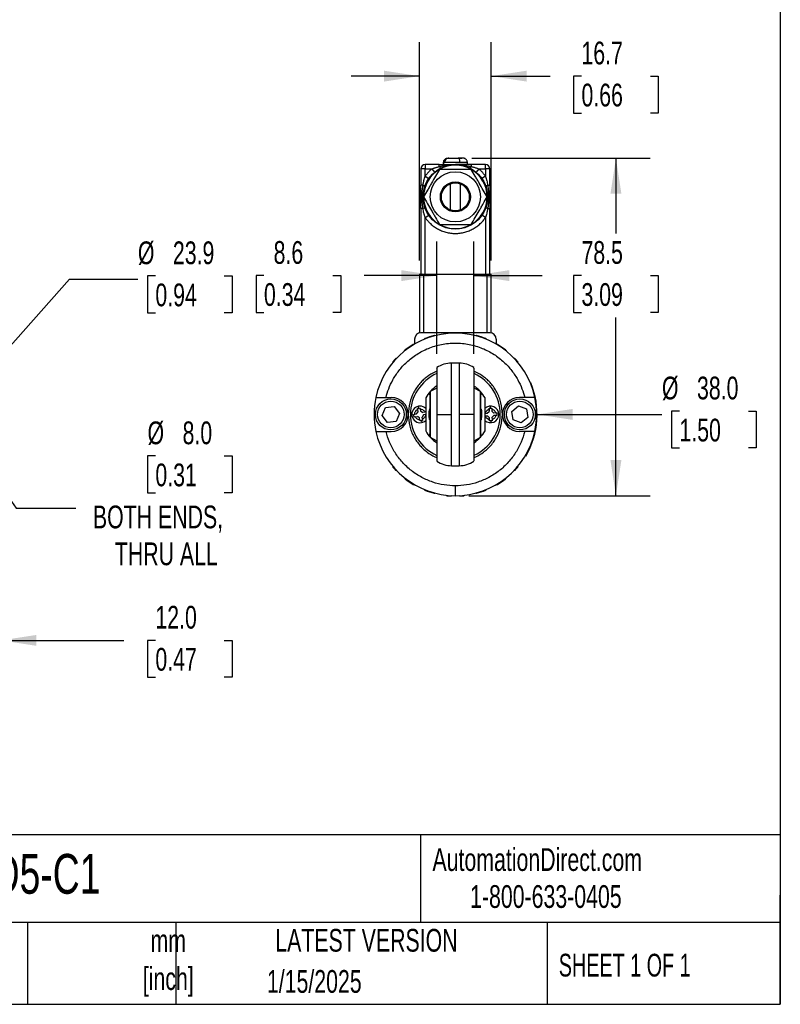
# Model space of a CAD drawing. Header units: millimetres. Extents: x 16 to 683, y 16 to 524.
# Tile 4 of 8: x 506 to 683, y 16 to 245. Entities that reach past the tile are written whole.
import ezdxf

# ---------------------------------------------------------------- set-up
doc = ezdxf.new("R2010")
doc.units = ezdxf.units.MM
doc.header["$LTSCALE"] = 2.5
doc.layers.add('DIMENSIONS', color=140, linetype='Continuous', lineweight=25)
doc.layers.add('TEXT', color=140, linetype='Continuous', lineweight=25)
doc.styles.add('SLDTEXTSTYLE0', font='TXT', dxfattribs={"width": 0.7})
doc.styles.add('SLDTEXTSTYLE1', font='TXT', dxfattribs={"width": 0.65})
doc.dimstyles.new('SLDDIMSTYLE0', dxfattribs={"dimtxt": 5.39502, "dimasz": 8.255, "dimexe": 0, "dimexo": 0.0625, "dimgap": 1.348755, "dimtad": 0, "dimtih": 1, "dimtoh": 1, "dimrnd": 1e-09, "dimzin": 4, "dimdsep": 46, "dimtxsty": 'SLDTEXTSTYLE0', "dimsah": 1, "dimcen": 0.09, "dimadec": 0, "dimazin": 1, "dimtfac": 1, "dimtmove": 0, "dimatfit": 0, "dimfxl": 0, "dimfrac": 2, "dimtolj": 1, "dimtzin": 12, "dimarcsym": 0})
doc.dimstyles.new('SLDDIMSTYLE1', dxfattribs={"dimtxt": 5.39502, "dimasz": 8.255, "dimexe": 0, "dimexo": 0.0625, "dimgap": 1.348755, "dimtad": 0, "dimtih": 1, "dimtoh": 1, "dimrnd": 1e-09, "dimzin": 12, "dimdsep": 46, "dimtxsty": 'SLDTEXTSTYLE0', "dimsah": 1, "dimcen": 0.09, "dimadec": 0, "dimazin": 3, "dimtfac": 1, "dimtmove": 0, "dimatfit": 0, "dimfxl": 0, "dimfrac": 2, "dimtolj": 1, "dimtzin": 12, "dimarcsym": 0})
doc.dimstyles.new('SLDDIMSTYLE2', dxfattribs={"dimtxt": 5.39502, "dimasz": 8.255, "dimexe": 0, "dimexo": 0.0625, "dimgap": 1.348755, "dimtad": 0, "dimtih": 1, "dimtoh": 1, "dimrnd": 1e-09, "dimzin": 12, "dimdsep": 46, "dimtxsty": 'SLDTEXTSTYLE0', "dimsah": 1, "dimcen": 0, "dimadec": 0, "dimazin": 3, "dimtfac": 1, "dimtofl": 0, "dimtmove": 0, "dimatfit": 3, "dimfxl": 0, "dimfrac": 2, "dimtolj": 1, "dimtzin": 12, "dimarcsym": 0})
doc.dimstyles.new('SLDDIMSTYLE3', dxfattribs={"dimtxt": 5.39502, "dimasz": 8.255, "dimexe": 0, "dimexo": 0.0625, "dimgap": 1.348755, "dimtad": 0, "dimtih": 1, "dimtoh": 1, "dimrnd": 1e-09, "dimzin": 4, "dimdsep": 46, "dimtxsty": 'SLDTEXTSTYLE0', "dimsah": 1, "dimcen": 0, "dimadec": 0, "dimazin": 1, "dimtfac": 1, "dimtofl": 0, "dimtmove": 0, "dimatfit": 3, "dimfxl": 0, "dimfrac": 2, "dimtolj": 1, "dimtzin": 12, "dimarcsym": 0})
doc.dimstyles.new('SLDDIMSTYLE5', dxfattribs={"dimtxt": 5.39502, "dimasz": 8.255, "dimexe": 0, "dimexo": 0.0625, "dimgap": 1.348755, "dimtad": 0, "dimtih": 1, "dimtoh": 1, "dimrnd": 1e-09, "dimzin": 12, "dimdsep": 46, "dimtxsty": 'SLDTEXTSTYLE0', "dimsah": 1, "dimcen": 0.09, "dimadec": 0, "dimazin": 3, "dimtfac": 1, "dimtofl": 0, "dimtmove": 0, "dimatfit": 3, "dimfxl": 0, "dimfrac": 2, "dimtolj": 1, "dimtzin": 12, "dimarcsym": 0})
doc.dimstyles.new('SLDDIMSTYLE6', dxfattribs={"dimtxt": 5.39502, "dimasz": 8.255, "dimexe": 0, "dimexo": 0.0625, "dimgap": 1.348755, "dimtad": 0, "dimtih": 1, "dimtoh": 1, "dimrnd": 1e-09, "dimzin": 4, "dimdsep": 46, "dimtxsty": 'SLDTEXTSTYLE0', "dimsah": 1, "dimcen": 0, "dimadec": 0, "dimazin": 1, "dimtfac": 1, "dimtofl": 0, "dimtmove": 0, "dimatfit": 3, "dimfxl": 0, "dimfrac": 2, "dimtolj": 1, "dimtzin": 12, "dimarcsym": 0})

# ---------------------------------------------------------------- blocks, each defined once
blk = doc.blocks.new('_D')
at = {"layer": 'DIMENSIONS'}
for p, q in [((501.39, 142.1), (501.39, 92.59)), ((489.44, 135.43), (489.44, 92.59)), ((489.44, 100.53), (473.56, 100.53)), ((501.39, 100.53), (529.99, 100.53)), ((537.3, 100.53), (535.49, 100.53)), ((535.49, 100.53), (535.49, 91.95)), ((553.33, 100.53), (555.14, 100.53)), ((555.14, 100.53), (555.14, 91.95)), ((535.49, 91.95), (537.3, 91.95)), ((555.14, 91.95), (553.33, 91.95))]:
    blk.add_line(p, q, dxfattribs=at)
for points in [[(489.44, 100.53), (481.18, 101.8), (481.18, 99.26)], [(501.39, 100.53), (509.64, 99.26), (509.64, 101.8)]]:
    blk.add_solid(points, dxfattribs=at)
at = {"layer": 'DIMENSIONS', "char_height": 5.292, "attachment_point": 1, "style": 'SLDTEXTSTYLE0'}
for s, insert in [('12.0', (537.3, 108.56)), ('0.47', (537.3, 98.78))]:
    blk.add_mtext(s, dxfattribs=dict(at, insert=insert))
blk = doc.blocks.new('_D_3')
at = {"layer": 'DIMENSIONS'}
for p, q in [((497.37, 162.03), (517.35, 184.54)), ((517.35, 184.54), (533.23, 184.54)), ((537.3, 185.3), (535.49, 185.3)), ((535.49, 185.3), (535.49, 176.72)), ((553.33, 185.3), (555.14, 185.3)), ((555.14, 185.3), (555.14, 176.72)), ((535.49, 176.72), (537.3, 176.72)), ((555.14, 176.72), (553.33, 176.72))]:
    blk.add_line(p, q, dxfattribs=at)
blk.add_solid([(497.37, 162.03), (503.8, 167.36), (501.9, 169.05)], dxfattribs=at)
at = {"layer": 'DIMENSIONS', "char_height": 5.292, "attachment_point": 1, "style": 'SLDTEXTSTYLE0'}
for s, insert in [('%%c', (533.23, 193.33)), ('23.9', (541.37, 193.33)), ('0.94', (537.3, 183.54))]:
    blk.add_mtext(s, dxfattribs=dict(at, insert=insert))
blk = doc.blocks.new('_D_4')
at = {"layer": 'DIMENSIONS'}
for p, q in [((491.76, 149.83), (504.91, 131.3)), ((537.3, 143.42), (535.49, 143.42)), ((535.49, 143.42), (535.49, 134.85)), ((553.33, 143.42), (555.14, 143.42)), ((555.14, 143.42), (555.14, 134.85)), ((535.49, 134.85), (537.3, 134.85)), ((555.14, 134.85), (553.33, 134.85)), ((504.91, 131.3), (518.8, 131.3))]:
    blk.add_line(p, q, dxfattribs=at)
blk.add_solid([(491.76, 149.83), (495.5, 142.37), (497.57, 143.84)], dxfattribs=at)
at = {"layer": 'DIMENSIONS', "char_height": 5.292, "attachment_point": 1, "style": 'SLDTEXTSTYLE0'}
for s, insert in [('%%c', (535.47, 151.45)), ('8.0', (543.62, 151.45)), ('0.31', (537.3, 141.67)), ('BOTH ENDS,', (522.77, 131.89)), ('THRU ALL', (527.87, 123.31))]:
    blk.add_mtext(s, dxfattribs=dict(at, insert=insert))
blk = doc.blocks.new('_D_10')
at = {"layer": 'DIMENSIONS'}
for p, q in [((610.92, 212.69), (652.34, 212.69)), ((644.4, 212.69), (644.4, 195.17)), ((636.38, 185.38), (634.57, 185.38)), ((634.57, 185.38), (634.57, 176.81)), ((652.42, 185.38), (654.23, 185.38)), ((654.23, 185.38), (654.23, 176.81)), ((634.57, 176.81), (636.38, 176.81)), ((654.23, 176.81), (652.42, 176.81)), ((644.4, 134.19), (644.4, 175.6)), ((610.23, 134.19), (652.34, 134.19))]:
    blk.add_line(p, q, dxfattribs=at)
for points in [[(644.4, 212.69), (643.13, 204.44), (645.67, 204.44)], [(644.4, 134.19), (645.67, 142.45), (643.13, 142.45)]]:
    blk.add_solid(points, dxfattribs=at)
at = {"layer": 'DIMENSIONS', "char_height": 5.292, "attachment_point": 1, "style": 'SLDTEXTSTYLE0'}
for s, insert in [('78.5', (636.38, 193.41)), ('3.09', (636.38, 183.63))]:
    blk.add_mtext(s, dxfattribs=dict(at, insert=insert))
blk = doc.blocks.new('_D_11')
at = {"layer": 'DIMENSIONS'}
for p, q in [((659.17, 153.85), (657.36, 153.85)), ((657.36, 153.85), (657.36, 145.28)), ((675.2, 153.85), (677.02, 153.85)), ((677.02, 153.85), (677.02, 145.28)), ((626.06, 153.09), (639.22, 153.09)), ((639.22, 153.09), (655.1, 153.09)), ((657.36, 145.28), (659.17, 145.28)), ((677.02, 145.28), (675.2, 145.28))]:
    blk.add_line(p, q, dxfattribs=at)
blk.add_arc((607.06, 153.09), 19, 329.3772, 22.6734, dxfattribs=at)
blk.add_solid([(626.06, 153.09), (634.31, 151.82), (634.31, 154.36)], dxfattribs=at)
at = {"layer": 'DIMENSIONS', "char_height": 5.292, "attachment_point": 1, "style": 'SLDTEXTSTYLE0'}
for s, insert in [('%%c', (655.1, 161.88)), ('38.0', (663.25, 161.88)), ('1.50', (659.17, 152.1))]:
    blk.add_mtext(s, dxfattribs=dict(at, insert=insert))
blk = doc.blocks.new('_D_12')
at = {"layer": 'DIMENSIONS'}
for p, q in [((602.76, 167.16), (602.76, 193.32)), ((611.36, 167.16), (611.36, 193.32)), ((562.54, 185.38), (560.73, 185.38)), ((560.73, 185.38), (560.73, 176.81)), ((578.58, 185.38), (580.39, 185.38)), ((580.39, 185.38), (580.39, 176.81)), ((602.76, 185.38), (585.89, 185.38)), ((611.36, 185.38), (627.23, 185.38)), ((560.73, 176.81), (562.54, 176.81)), ((580.39, 176.81), (578.58, 176.81))]:
    blk.add_line(p, q, dxfattribs=at)
for points in [[(602.76, 185.38), (594.5, 186.65), (594.5, 184.11)], [(611.36, 185.38), (619.61, 184.11), (619.61, 186.65)]]:
    blk.add_solid(points, dxfattribs=at)
at = {"layer": 'DIMENSIONS', "char_height": 5.292, "attachment_point": 1, "style": 'SLDTEXTSTYLE0'}
for s, insert in [('8.6', (564.79, 193.41)), ('0.34', (562.54, 183.63))]:
    blk.add_mtext(s, dxfattribs=dict(at, insert=insert))
blk = doc.blocks.new('_D_13')
at = {"layer": 'DIMENSIONS'}
for p, q in [((598.71, 188.87), (598.71, 239.72)), ((615.41, 188.87), (615.41, 239.72)), ((598.71, 231.78), (582.83, 231.78)), ((615.41, 231.78), (629.07, 231.78)), ((636.38, 231.78), (634.57, 231.78)), ((634.57, 231.78), (634.57, 223.2)), ((652.42, 231.78), (654.23, 231.78)), ((654.23, 231.78), (654.23, 223.2)), ((634.57, 223.2), (636.38, 223.2)), ((654.23, 223.2), (652.42, 223.2))]:
    blk.add_line(p, q, dxfattribs=at)
for points in [[(598.71, 231.78), (590.45, 233.05), (590.45, 230.51)], [(615.41, 231.78), (623.66, 230.51), (623.66, 233.05)]]:
    blk.add_solid(points, dxfattribs=at)
at = {"layer": 'DIMENSIONS', "char_height": 5.292, "attachment_point": 1, "style": 'SLDTEXTSTYLE0'}
for s, insert in [('16.7', (636.38, 239.81)), ('0.66', (636.38, 230.03))]:
    blk.add_mtext(s, dxfattribs=dict(at, insert=insert))

msp = doc.modelspace()

# ---------------------------------------------------------------- linework, layer by layer
for p, q in [((600.056, 211.191), (600.056, 210.191)), ((603.315, 211.191), (600.056, 211.191)), ((603.315, 210.757), (603.315, 211.191)), ((604.256, 211.691), (604.256, 211.191)), ((604.37, 211.691), (604.256, 211.691)), ((604.37, 211.691), (604.6, 211.691)), ((608.129, 211.691), (604.6, 211.691)), ((605.302, 212.691), (606.664, 212.691)), ((607.219, 212.691), (607.448, 212.691)), ((607.64, 212.691), (608.581, 212.691)), ((609.856, 211.691), (608.129, 211.691)), ((609.856, 211.191), (609.856, 211.691)), ((610.798, 210.757), (610.798, 211.191)), ((614.056, 211.191), (610.798, 211.191)), ((614.056, 210.191), (614.056, 211.191)), ((600.056, 210.191), (599.056, 210.191)), ((599.056, 210.191), (599.056, 206.384)), ((600.056, 208.513), (600.056, 210.191)), ((600.056, 210.191), (601.579, 210.191)), ((600.056, 208.513), (600.88, 207.946)), ((601.579, 210.191), (602.224, 209.427)), ((612.534, 210.191), (611.889, 209.427)), ((612.534, 210.191), (614.056, 210.191)), ((614.056, 208.513), (613.233, 207.946)), ((614.056, 210.191), (614.056, 208.513)), ((615.056, 210.191), (614.056, 210.191)), ((615.056, 206.384), (615.056, 210.191)), ((599.525, 206.384), (599.056, 206.384)), ((605.871, 206.718), (605.871, 200.665)), ((608.241, 200.665), (608.241, 206.718)), ((614.587, 206.384), (615.056, 206.384)), ((598.856, 201.591), (598.856, 205.591)), ((598.856, 205.591), (599.056, 205.591)), ((599.056, 201.591), (598.856, 201.591)), ((599.056, 200.999), (599.056, 185.691)), ((599.525, 200.999), (599.056, 200.999)), ((600.056, 198.869), (600.88, 199.437)), ((614.056, 198.869), (613.233, 199.437)), ((614.587, 200.999), (615.056, 200.999)), ((615.056, 185.691), (615.056, 200.999)), ((600.056, 185.691), (600.056, 198.869)), ((614.056, 198.869), (614.056, 185.691)), ((598.706, 185.691), (598.706, 172.091)), ((598.706, 185.691), (599.706, 185.691)), ((599.706, 172.091), (599.706, 185.691)), ((599.706, 185.691), (614.406, 185.691)), ((614.406, 185.691), (614.406, 172.091)), ((614.406, 185.691), (615.406, 185.691)), ((615.406, 172.091), (615.406, 185.691)), ((615.056, 172.091), (599.056, 172.091)), ((597.556, 170.591), (597.556, 169.43)), ((616.556, 170.591), (616.556, 169.43)), ((607.933, 165.041), (606.18, 165.041)), ((606.18, 153.091), (606.18, 165.041)), ((607.933, 165.041), (607.933, 153.091)), ((601.2, 158.406), (601.2, 153.096)), ((612.913, 153.096), (612.913, 158.406)), ((590.933, 157.041), (592.156, 157.041)), ((623.18, 157.041), (621.956, 157.041)), ((590.049, 152.855), (590.849, 154.711)), ((590.849, 154.711), (592.856, 154.947)), ((592.856, 154.947), (594.063, 153.327)), ((598.045, 153.216), (598.405, 153.73)), ((598.405, 153.73), (598.295, 154.219)), ((598.88, 154.351), (598.981, 153.902)), ((598.981, 153.902), (599.495, 153.543)), ((599.984, 153.653), (599.495, 153.543)), ((614.484, 153.367), (614.934, 153.804)), ((614.918, 154.305), (614.934, 153.804)), ((615.518, 154.324), (615.532, 153.864)), ((615.532, 153.864), (615.969, 153.414)), ((620.165, 153.803), (621.728, 155.085)), ((620.494, 151.81), (620.165, 153.803)), ((621.728, 155.085), (623.619, 154.373)), ((623.619, 154.373), (623.947, 152.379)), ((591.257, 151.235), (590.049, 152.855)), ((593.264, 151.471), (591.257, 151.235)), ((594.063, 153.327), (593.264, 151.471)), ((597.597, 153.115), (598.045, 153.216)), ((597.729, 152.53), (598.218, 152.64)), ((598.732, 152.28), (598.218, 152.64)), ((598.833, 151.832), (598.732, 152.28)), ((599.667, 152.967), (599.308, 152.453)), ((599.418, 151.963), (599.308, 152.453)), ((600.116, 153.068), (599.667, 152.967)), ((601.2, 153.096), (601.2, 147.787)), ((606.18, 141.142), (606.18, 153.091)), ((612.913, 147.787), (612.913, 153.096)), ((614.024, 153.353), (614.484, 153.367)), ((614.043, 152.753), (614.544, 152.769)), ((614.98, 152.319), (614.544, 152.769)), ((614.995, 151.859), (614.98, 152.319)), ((616.029, 152.815), (615.579, 152.379)), ((615.579, 152.379), (615.594, 151.877)), ((616.47, 153.429), (615.969, 153.414)), ((616.489, 152.83), (616.029, 152.815)), ((622.385, 151.098), (620.494, 151.81)), ((623.947, 152.379), (622.385, 151.098)), ((590.933, 149.141), (592.156, 149.141)), ((623.18, 149.141), (621.956, 149.141)), ((606.18, 141.141), (607.933, 141.141))]:
    msp.add_line(p, q)
at = {"flags": 128}
for points in [[(603.315, 210.757), (603.381, 210.671), (603.446, 210.595), (603.509, 210.531), (603.568, 210.481), (603.623, 210.444), (603.674, 210.423), (603.718, 210.417), (603.755, 210.426)], [(610.798, 210.757), (610.732, 210.671), (610.667, 210.595), (610.604, 210.531), (610.545, 210.481), (610.489, 210.444), (610.439, 210.423), (610.395, 210.417), (610.358, 210.426)], [(602.688, 159.191), (602.56, 159.134), (601.2, 158.406)], [(612.913, 158.406), (611.553, 159.134), (611.356, 159.22)], [(607.933, 153.091), (607.933, 150.965), (607.933, 148.907), (607.933, 146.982), (607.933, 145.252), (607.933, 143.772), (607.933, 142.59), (607.933, 141.743), (607.933, 141.258), (607.933, 141.142)], [(601.2, 147.787), (602.56, 147.058), (602.716, 146.989)], [(611.425, 147.002), (611.553, 147.058), (612.913, 147.787)]]:
    msp.add_lwpolyline(points, dxfattribs=at)
for centre, radius in [((607.056, 203.691), 7.5), ((607.056, 203.691), 5.833), ((607.056, 203.691), 3.489), ((607.056, 203.691), 3.398), ((607.056, 203.691), 3.25), ((592.056, 153.091), 3.6), ((592.056, 153.091), 3.1), ((622.056, 153.091), 3.6), ((622.056, 153.091), 3.1)]:
    msp.add_circle(centre, radius)
for centre, radius, start, end in [((600.056, 210.191), 1, 90, 180), ((607.056, 203.691), 7.39, 60, 120), ((614.056, 210.191), 1, 360, 90), ((607.056, 203.691), 7.39, 120, 180), ((607.056, 203.691), 7.39, 360, 60), ((599.386, 205.767), 0.632, 28.3277, 77.27722), ((614.727, 205.767), 0.632, 102.72278, 151.6723), ((607.056, 203.691), 7.39, 180, 240), ((607.056, 203.691), 7.39, 300, 360), ((599.386, 201.616), 0.632, 282.72278, 331.6723), ((614.727, 201.616), 0.632, 208.3277, 257.27722), ((607.056, 203.691), 7.39, 240, 300), ((607.056, 153.091), 18.9, 12.06345, 167.93655), ((599.056, 170.591), 1.5, 90, 180), ((605.127, 171.792), 0.2, 95.89046, 156.15404), ((607.056, 153.091), 19, 93.10954, 95.89046), ((606.037, 171.864), 0.2, 32.84596, 93.10954), ((608.076, 171.864), 0.2, 86.89046, 147.15404), ((607.056, 153.091), 19, 84.10954, 86.89046), ((608.986, 171.792), 0.2, 23.84596, 84.10954), ((615.056, 170.591), 1.5, 0, 90), ((600.047, 170.536), 0.2, 111.89046, 172.15404), ((607.056, 153.091), 19, 105.10954, 111.89046), ((602.156, 171.241), 0.2, 44.84596, 105.10954), ((611.957, 171.241), 0.2, 74.89046, 135.15404), ((607.056, 153.091), 19, 68.10954, 74.89046), ((614.066, 170.536), 0.2, 7.84596, 68.10954), ((595.51, 167.928), 0.2, 127.89046, 188.15404), ((607.056, 153.091), 19, 121.10954, 127.89046), ((597.343, 169.188), 0.2, 60.84596, 121.10954), ((616.77, 169.188), 0.2, 58.89046, 119.15404), ((607.056, 153.091), 19, 52.10954, 58.89046), ((618.602, 167.928), 0.2, 351.84596, 52.10954), ((592.678, 165.203), 0.2, 139.89046, 200.15404), ((607.056, 153.091), 19, 137.10954, 139.89046), ((593.282, 165.887), 0.2, 76.84596, 137.10954), ((620.83, 165.887), 0.2, 42.89046, 103.15404), ((607.056, 153.091), 19, 40.10954, 42.89046), ((621.435, 165.203), 0.2, 339.84596, 40.10954), ((607.056, 153.091), 10.45, 114.44551, 180), ((607.056, 153.091), 10.45, 294.71825, 65.25442), ((607.056, 153.091), 7.9, 123.3927, 150.85826), ((607.056, 153.091), 7.9, 29.14174, 56.70699), ((607.056, 153.091), 18.9, 167.93655, 192.06345), ((592.156, 153.091), 3.95, 360, 90), ((621.956, 153.091), 3.95, 90, 180), ((607.056, 153.091), 18.9, 347.93655, 12.06345), ((598.856, 153.091), 1.925, 45.96149, 312.68835), ((615.256, 153.091), 1.925, 360, 134.03851), ((592.156, 153.091), 3.95, 270, 360), ((607.056, 153.091), 10.45, 180, 245.66943), ((615.256, 153.091), 1.925, 225.96149, 360), ((621.956, 153.091), 3.95, 180, 270), ((607.056, 153.091), 18.9, 192.06345, 270), ((607.056, 153.091), 7.9, 209.14174, 236.70699), ((607.056, 153.091), 18.9, 270, 347.93655), ((607.056, 153.091), 7.9, 303.3927, 330.85826), ((592.678, 140.979), 0.2, 159.84596, 220.10954), ((607.056, 153.091), 19, 220.10954, 222.89046), ((593.282, 140.296), 0.2, 222.89046, 283.15404), ((620.83, 140.296), 0.2, 256.84596, 317.10954), ((607.056, 153.091), 19, 317.10954, 319.89046), ((621.435, 140.979), 0.2, 319.89046, 20.15404), ((595.51, 138.255), 0.2, 171.84596, 232.10954), ((607.056, 153.091), 19, 232.10954, 238.89046), ((607.056, 153.091), 19, 301.10954, 307.89046), ((618.602, 138.255), 0.2, 307.89046, 8.15404), ((597.343, 136.995), 0.2, 238.89046, 299.15404), ((600.047, 135.647), 0.2, 187.84596, 248.10954), ((607.056, 153.091), 19, 248.10954, 254.89046), ((607.056, 153.091), 19, 285.10954, 291.89046), ((614.066, 135.647), 0.2, 291.89046, 352.15404), ((616.77, 136.995), 0.2, 240.84596, 301.10954), ((602.156, 134.941), 0.2, 254.89046, 315.15404), ((605.127, 134.391), 0.2, 203.84596, 264.10954), ((607.056, 153.091), 19, 264.10954, 266.89046), ((606.037, 134.319), 0.2, 266.89046, 327.15404), ((608.076, 134.319), 0.2, 212.84596, 273.10954), ((607.056, 153.091), 19, 273.10954, 275.89046), ((608.986, 134.391), 0.2, 275.89046, 336.15404), ((611.957, 134.941), 0.2, 224.84596, 285.10954)]:
    msp.add_arc(centre, radius, start, end)
for points, knots in [([(601.579, 210.191), (601.647, 210.219), (601.788, 210.278), (602.007, 210.361), (602.24, 210.444), (602.489, 210.526), (602.751, 210.607), (603.028, 210.685), (603.218, 210.733), (603.315, 210.757)], [0, 0, 0, 0, 0.1202868, 0.2480313, 0.3832793, 0.5260696, 0.6764351, 0.8344038, 1, 1, 1, 1]), ([(603.315, 210.757), (603.383, 210.77), (603.526, 210.796), (603.751, 210.839), (603.996, 210.884), (604.262, 210.931), (604.548, 210.979), (604.855, 211.026), (605.249, 211.08), (605.671, 211.127), (606.141, 211.164), (606.491, 211.181), (606.781, 211.189), (606.938, 211.191), (607.033, 211.191), (607.056, 211.191)], [0, 0, 0, 0, 0.0552179, 0.1159424, 0.1818937, 0.2531783, 0.3298656, 0.412016, 0.4996389, 0.6451994, 0.7497989, 0.8746215, 0.9247376, 0.9810966, 1, 1, 1, 1]), ([(603.315, 211.191), (603.642, 211.191), (603.968, 211.191), (604.603, 211.191), (604.915, 211.191), (605.844, 211.191), (606.451, 211.191), (607.056, 211.191)], [0, 0, 0, 0, 0.25, 0.25, 0.5, 0.5, 1, 1, 1, 1]), ([(605.052, 212.64), (605.016, 212.635), (604.908, 212.621), (604.748, 212.53), (604.573, 212.403), (604.433, 212.242), (604.293, 212.005), (604.271, 211.816), (604.256, 211.691)], [0, 0, 0, 0, 0.07586859, 0.22640634, 0.38197522, 0.53985683, 0.69727923, 1, 1, 1, 1]), ([(604.37, 211.691), (604.37, 211.824), (604.394, 211.954), (604.488, 212.197), (604.558, 212.308), (604.73, 212.492), (604.834, 212.566), (605.058, 212.665), (605.179, 212.691), (605.302, 212.691)], [0, 0, 0, 0, 0.25, 0.25, 0.5, 0.5, 0.75, 0.75, 1, 1, 1, 1]), ([(605.532, 212.691), (605.409, 212.691), (605.289, 212.666), (605.064, 212.566), (604.96, 212.493), (604.702, 212.217), (604.6, 211.957), (604.6, 211.691)], [0, 0, 0, 0, 0.25, 0.25, 0.5, 0.5, 1, 1, 1, 1]), ([(605.532, 212.691), (605.636, 212.691), (605.774, 212.691), (606.111, 212.691), (606.308, 212.691), (606.727, 212.691), (606.948, 212.691), (607.369, 212.691), (607.569, 212.691), (607.746, 212.691)], [0, 0, 0, 0, 0.25, 0.25, 0.5, 0.5, 0.75, 0.75, 1, 1, 1, 1]), ([(610.798, 211.191), (610.734, 211.191), (610.576, 211.191), (610.322, 211.191), (610.063, 211.191), (609.748, 211.191), (609.363, 211.191), (608.739, 211.191), (608.213, 211.191), (607.783, 211.191), (607.574, 211.191), (607.377, 211.191), (607.225, 211.191), (607.143, 211.191), (607.097, 211.191), (607.073, 211.191), (607.06, 211.191), (607.056, 211.191)], [0, 0, 0, 0, 0.04957367, 0.12121202, 0.19627771, 0.25046768, 0.36758253, 0.49978086, 0.7496645, 0.79649526, 0.85383068, 0.92166864, 0.959521, 0.97942939, 0.989629, 0.99738907, 1, 1, 1, 1]), ([(607.063, 211.191), (607.19, 211.19), (607.438, 211.188), (607.804, 211.173), (608.155, 211.15), (608.492, 211.12), (608.813, 211.085), (609.118, 211.046), (609.406, 211.004), (609.678, 210.96), (609.934, 210.917), (610.173, 210.874), (610.396, 210.832), (610.603, 210.793), (610.735, 210.769), (610.798, 210.757)], [0, 0, 0, 0, 0.1008894, 0.1983383, 0.2921558, 0.3821237, 0.4679542, 0.5495288, 0.6267895, 0.6997178, 0.7683231, 0.8326407, 0.8927104, 0.9485871, 1, 1, 1, 1]), ([(608.129, 211.691), (608.129, 211.809), (608.121, 211.936), (608.083, 212.182), (608.054, 212.301), (607.979, 212.496), (607.934, 212.572), (607.84, 212.67), (607.791, 212.691), (607.746, 212.691)], [0, 0, 0, 0, 0.25, 0.25, 0.5, 0.5, 0.75, 0.75, 1, 1, 1, 1]), ([(608.721, 212.691), (608.701, 212.691), (608.626, 212.691), (608.287, 212.691), (607.922, 212.691), (607.746, 212.691)], [0, 0, 0, 0, 0.157632, 0.5933683, 1, 1, 1, 1]), ([(609.856, 211.691), (609.852, 211.758), (609.844, 211.896), (609.778, 212.096), (609.674, 212.28), (609.537, 212.433), (609.383, 212.548), (609.227, 212.624), (609.081, 212.668), (608.881, 212.697), (608.788, 212.691), (608.721, 212.687)], [0, 0, 0, 0, 0.1032828, 0.2111532, 0.3197123, 0.4251416, 0.5245557, 0.616763, 0.7027971, 0.7861136, 1, 1, 1, 1]), ([(610.798, 210.757), (610.911, 210.729), (611.131, 210.673), (611.449, 210.581), (611.749, 210.486), (612.028, 210.39), (612.288, 210.292), (612.454, 210.224), (612.534, 210.191)], [0, 0, 0, 0, 0.192454, 0.3745313, 0.5462717, 0.7077229, 0.8589424, 1, 1, 1, 1]), ([(599.525, 206.384), (599.547, 206.508), (599.59, 206.754), (599.666, 207.119), (599.765, 207.541), (599.89, 208.008), (600.002, 208.349), (600.056, 208.513)], [0, 0, 0, 0, 0.1717999, 0.3420907, 0.510943, 0.7642043, 1, 1, 1, 1]), ([(603.361, 210.091), (603.06, 209.569), (602.756, 209.042), (602.142, 207.979), (601.831, 207.442), (601.36, 206.625), (601.202, 206.352), (600.89, 205.811), (600.735, 205.543), (600.273, 204.742), (599.968, 204.214), (599.666, 203.691)], [0, 0, 0, 0, 0.25, 0.25, 0.5, 0.5, 0.625, 0.625, 0.75, 0.75, 1, 1, 1, 1]), ([(601.579, 210.191), (601.507, 210.129), (601.363, 210.006), (601.155, 209.811), (600.954, 209.611), (600.76, 209.404), (600.573, 209.191), (600.393, 208.972), (600.22, 208.746), (600.111, 208.591), (600.056, 208.513)], [0, 0, 0, 0, 0.1254912, 0.2505618, 0.3753513, 0.5, 0.6246487, 0.7494382, 0.8745088, 1, 1, 1, 1]), ([(610.751, 210.091), (609.544, 210.091), (608.318, 210.091), (605.795, 210.091), (604.569, 210.091), (603.361, 210.091)], [0, 0, 0, 0, 0.5, 0.5, 1, 1, 1, 1]), ([(614.446, 203.691), (614.145, 204.214), (613.841, 204.74), (613.227, 205.804), (612.917, 206.341), (612.445, 207.157), (612.288, 207.431), (611.975, 207.971), (611.82, 208.24), (611.358, 209.041), (611.053, 209.568), (610.751, 210.091)], [0, 0, 0, 0, 0.25, 0.25, 0.5, 0.5, 0.625, 0.625, 0.75, 0.75, 1, 1, 1, 1]), ([(614.056, 208.513), (614.002, 208.591), (613.893, 208.746), (613.719, 208.972), (613.54, 209.191), (613.353, 209.404), (613.159, 209.611), (612.957, 209.811), (612.75, 210.006), (612.606, 210.129), (612.534, 210.191)], [0, 0, 0, 0, 0.1254912, 0.2505618, 0.3753513, 0.5, 0.6246487, 0.7494382, 0.8745088, 1, 1, 1, 1]), ([(614.056, 208.513), (614.084, 208.432), (614.139, 208.268), (614.217, 208.015), (614.291, 207.751), (614.385, 207.391), (614.489, 206.935), (614.555, 206.569), (614.587, 206.384)], [0, 0, 0, 0, 0.11594, 0.2362167, 0.3608763, 0.4899607, 0.7433221, 1, 1, 1, 1]), ([(599.056, 200.999), (599.056, 201.446), (599.056, 201.895), (599.056, 202.792), (599.056, 203.24), (599.056, 204.14), (599.056, 204.589), (599.056, 205.486), (599.056, 205.934), (599.056, 206.384)], [0, 0, 0, 0, 0.25, 0.25, 0.5, 0.5, 0.75, 0.75, 1, 1, 1, 1]), ([(599.525, 200.999), (599.512, 201.093), (599.484, 201.287), (599.444, 201.587), (599.407, 201.903), (599.373, 202.236), (599.345, 202.582), (599.323, 202.943), (599.309, 203.315), (599.304, 203.77), (599.315, 204.294), (599.348, 204.87), (599.398, 205.411), (599.458, 205.912), (599.503, 206.231), (599.525, 206.384)], [0, 0, 0, 0, 0.0528878, 0.1089646, 0.1679675, 0.2297335, 0.2941022, 0.3608791, 0.4298349, 0.5006841, 0.6131399, 0.7201482, 0.8207419, 0.9142148, 1, 1, 1, 1]), ([(614.587, 206.384), (614.601, 206.29), (614.629, 206.097), (614.668, 205.797), (614.705, 205.481), (614.739, 205.149), (614.767, 204.803), (614.789, 204.442), (614.803, 204.069), (614.809, 203.614), (614.798, 203.091), (614.765, 202.515), (614.715, 201.974), (614.655, 201.472), (614.609, 201.152), (614.587, 200.999)], [0, 0, 0, 0, 0.0527917, 0.1086819, 0.1675441, 0.2292402, 0.2936125, 0.360472, 0.4296037, 0.500683, 0.6127902, 0.7196518, 0.8202992, 0.9140074, 1, 1, 1, 1]), ([(615.056, 206.384), (615.056, 205.934), (615.056, 205.486), (615.056, 204.589), (615.056, 204.14), (615.056, 203.24), (615.056, 202.792), (615.056, 201.895), (615.056, 201.446), (615.056, 200.999)], [0, 0, 0, 0, 0.25, 0.25, 0.5, 0.5, 0.75, 0.75, 1, 1, 1, 1]), ([(599.666, 203.691), (599.968, 203.169), (600.272, 202.642), (600.886, 201.579), (601.196, 201.042), (601.667, 200.225), (601.825, 199.952), (602.137, 199.411), (602.292, 199.143), (602.755, 198.342), (603.059, 197.814), (603.361, 197.291)], [0, 0, 0, 0, 0.25, 0.25, 0.5, 0.5, 0.625, 0.625, 0.75, 0.75, 1, 1, 1, 1]), ([(610.751, 197.291), (611.053, 197.814), (611.357, 198.34), (611.971, 199.404), (612.281, 199.941), (612.752, 200.757), (612.91, 201.031), (613.222, 201.571), (613.377, 201.84), (613.84, 202.641), (614.144, 203.168), (614.446, 203.691)], [0, 0, 0, 0, 0.25, 0.25, 0.5, 0.5, 0.625, 0.625, 0.75, 0.75, 1, 1, 1, 1]), ([(600.056, 198.869), (600.029, 198.95), (599.974, 199.115), (599.896, 199.368), (599.821, 199.632), (599.728, 199.991), (599.623, 200.447), (599.558, 200.814), (599.525, 200.999)], [0, 0, 0, 0, 0.1159399, 0.2362165, 0.3608762, 0.4899607, 0.7433221, 1, 1, 1, 1]), ([(614.587, 200.999), (614.566, 200.875), (614.523, 200.629), (614.447, 200.263), (614.348, 199.841), (614.223, 199.375), (614.111, 199.034), (614.056, 198.869)], [0, 0, 0, 0, 0.1717999, 0.3420907, 0.5109429, 0.7642043, 1, 1, 1, 1]), ([(600.056, 198.869), (600.107, 198.797), (600.208, 198.654), (600.367, 198.444), (600.533, 198.24), (600.705, 198.041), (600.882, 197.847), (601.066, 197.659), (601.435, 197.304), (602.021, 196.818), (602.887, 196.26), (603.835, 195.8), (604.867, 195.454), (605.946, 195.239), (607.056, 195.167), (608.167, 195.239), (609.246, 195.454), (610.277, 195.8), (611.225, 196.26), (612.092, 196.818), (612.728, 197.346), (613.187, 197.797), (613.497, 198.138), (613.789, 198.494), (613.967, 198.744), (614.056, 198.869)], [0, 0, 0, 0, 0.0160467, 0.0320562, 0.0480439, 0.0640251, 0.0800153, 0.0960299, 0.1120843, 0.1732888, 0.2345245, 0.2997664, 0.3650403, 0.4325059, 0.5000045, 0.56747, 0.6349687, 0.7002106, 0.7654845, 0.826689, 0.8879247, 0.9159791, 0.9439546, 0.971934, 1, 1, 1, 1]), ([(603.361, 197.291), (604.569, 197.291), (605.795, 197.291), (608.318, 197.291), (609.544, 197.291), (610.751, 197.291)], [0, 0, 0, 0, 0.5, 0.5, 1, 1, 1, 1]), ([(590.933, 157.041), (591.093, 157.694), (591.3, 158.368), (591.83, 159.745), (592.153, 160.447), (592.936, 161.857), (593.396, 162.564), (594.468, 163.947), (595.08, 164.624), (596.459, 165.903), (597.227, 166.505), (598.906, 167.587), (599.818, 168.067), (601.753, 168.856), (602.777, 169.166), (604.886, 169.584), (605.971, 169.691), (608.142, 169.691), (609.227, 169.584), (611.336, 169.166), (612.359, 168.856), (614.295, 168.067), (615.207, 167.587), (616.886, 166.505), (617.654, 165.903), (619.033, 164.624), (619.645, 163.947), (620.716, 162.564), (621.176, 161.857), (621.959, 160.447), (622.282, 159.745), (622.813, 158.368), (623.02, 157.694), (623.18, 157.041)], [0, 0, 0, 0, 0.0625, 0.0625, 0.125, 0.125, 0.1875, 0.1875, 0.25, 0.25, 0.3125, 0.3125, 0.375, 0.375, 0.4375, 0.4375, 0.5, 0.5, 0.5625, 0.5625, 0.625, 0.625, 0.6875, 0.6875, 0.75, 0.75, 0.8125, 0.8125, 0.875, 0.875, 0.9375, 0.9375, 1, 1, 1, 1]), ([(602.756, 163.127), (602.589, 163.065), (601.772, 162.764), (600.715, 162.058), (599.591, 161.132), (598.769, 160.281), (598.022, 159.322), (597.136, 157.859), (596.299, 155.787), (596.171, 153.999), (596.106, 153.091)], [0, 0, 0, 0, 0.0419036, 0.2047695, 0.2947886, 0.3848489, 0.4825143, 0.5802208, 0.7869295, 1, 1, 1, 1]), ([(602.756, 163.855), (602.756, 163.896), (602.756, 164.066), (602.756, 163.103), (602.756, 161.051), (602.756, 158.018), (602.756, 155.2), (602.756, 153.536), (602.756, 153.091)], [0, 0, 0, 0, 0.0681157, 0.2816417, 0.4951677, 0.7086937, 0.9222197, 1, 1, 1, 1]), ([(611.356, 163.855), (611.356, 163.896), (611.356, 164.066), (611.356, 163.103), (611.356, 161.051), (611.356, 158.018), (611.356, 155.2), (611.356, 153.536), (611.356, 153.091)], [0, 0, 0, 0, 0.0681157, 0.2816417, 0.4951677, 0.7086937, 0.9222197, 1, 1, 1, 1]), ([(618.006, 153.091), (617.944, 154), (617.851, 155.349), (617.291, 157.054), (616.752, 158.234), (616.09, 159.322), (615.344, 160.28), (614.522, 161.132), (613.397, 162.057), (612.341, 162.764), (611.524, 163.065), (611.356, 163.127)], [0, 0, 0, 0, 0.2129897, 0.31647358, 0.4199992, 0.51762753, 0.61529697, 0.70528198, 0.79530817, 0.95811224, 1, 1, 1, 1]), ([(601.106, 157.632), (601.106, 157.869), (601.106, 158.048), (601.106, 158.245), (601.106, 158.263), (601.106, 158.13), (601.106, 157.98), (601.106, 157.554), (601.106, 157.278), (601.106, 156.66), (601.106, 156.32), (601.106, 155.628), (601.106, 155.276), (601.106, 154.597), (601.106, 154.269), (601.106, 153.653), (601.106, 153.364), (601.106, 153.096)], [0, 0, 0, 0, 0.125, 0.125, 0.25, 0.25, 0.375, 0.375, 0.5, 0.5, 0.625, 0.625, 0.75, 0.75, 0.875, 0.875, 1, 1, 1, 1]), ([(613.006, 153.096), (613.006, 153.364), (613.006, 153.653), (613.006, 154.269), (613.006, 154.597), (613.006, 155.276), (613.006, 155.628), (613.006, 156.32), (613.006, 156.66), (613.006, 157.278), (613.006, 157.554), (613.006, 157.98), (613.006, 158.13), (613.006, 158.263), (613.006, 158.245), (613.006, 158.048), (613.006, 157.869), (613.006, 157.632)], [0, 0, 0, 0, 0.125, 0.125, 0.25, 0.25, 0.375, 0.375, 0.5, 0.5, 0.625, 0.625, 0.75, 0.75, 0.875, 0.875, 1, 1, 1, 1]), ([(588.574, 157.041), (588.574, 157.041), (588.589, 157.041), (588.651, 157.041), (588.697, 157.041), (588.817, 157.041), (588.891, 157.041), (589.064, 157.041), (589.165, 157.041), (589.493, 157.041), (589.756, 157.041), (590.179, 157.041), (590.327, 157.041), (590.627, 157.041), (590.779, 157.041), (590.933, 157.041)], [0, 0, 0, 0, 0.125, 0.125, 0.25, 0.25, 0.375, 0.375, 0.5, 0.5, 0.75, 0.75, 0.875, 0.875, 1, 1, 1, 1]), ([(600.156, 156.938), (600.156, 156.336), (600.156, 155.72), (600.156, 154.765), (600.156, 154.442), (600.156, 153.782), (600.156, 153.443), (600.156, 152.429), (600.156, 151.77), (600.156, 150.802), (600.156, 150.481), (600.156, 149.855), (600.156, 149.547), (600.156, 149.244)], [0, 0, 0, 0, 0.25, 0.25, 0.375, 0.375, 0.5, 0.5, 0.75, 0.75, 0.875, 0.875, 1, 1, 1, 1]), ([(613.956, 149.244), (613.956, 149.847), (613.956, 150.463), (613.956, 151.417), (613.956, 151.741), (613.956, 152.401), (613.956, 152.739), (613.956, 153.754), (613.956, 154.413), (613.956, 155.381), (613.956, 155.701), (613.956, 156.328), (613.956, 156.635), (613.956, 156.938)], [0, 0, 0, 0, 0.25, 0.25, 0.375, 0.375, 0.5, 0.5, 0.75, 0.75, 0.875, 0.875, 1, 1, 1, 1]), ([(625.539, 157.041), (625.539, 157.041), (625.523, 157.041), (625.462, 157.041), (625.416, 157.041), (625.295, 157.041), (625.222, 157.041), (625.048, 157.041), (624.948, 157.041), (624.62, 157.041), (624.357, 157.041), (623.934, 157.041), (623.786, 157.041), (623.485, 157.041), (623.333, 157.041), (623.18, 157.041)], [0, 0, 0, 0, 0.125, 0.125, 0.25, 0.25, 0.375, 0.375, 0.5, 0.5, 0.75, 0.75, 0.875, 0.875, 1, 1, 1, 1]), ([(597.597, 153.115), (597.599, 153.252), (597.625, 153.386), (597.71, 153.629), (597.769, 153.738), (597.973, 154.019), (598.14, 154.142), (598.295, 154.219)], [0, 0, 0, 0, 0.25, 0.25, 0.5, 0.5, 1, 1, 1, 1]), ([(598.532, 154.531), (598.51, 154.629), (598.488, 154.725), (598.453, 154.88), (598.44, 154.937), (598.433, 154.969)], [0, 0, 0, 0, 0.5, 0.5, 1, 1, 1, 1]), ([(598.88, 154.351), (599.052, 154.348), (599.256, 154.308), (599.561, 154.142), (599.661, 154.069), (599.843, 153.886), (599.923, 153.776), (599.984, 153.653)], [0, 0, 0, 0, 0.5, 0.5, 0.75, 0.75, 1, 1, 1, 1]), ([(600.956, 153.091), (600.962, 153.537), (600.968, 154.004), (601.101, 154.392), (601.106, 154.41)], [0, 0, 0, 0, 0.9561217, 1, 1, 1, 1]), ([(613.006, 154.382), (613.019, 154.343), (613.143, 153.954), (613.15, 153.5), (613.156, 153.091)], [0, 0, 0, 0, 0.1016825, 1, 1, 1, 1]), ([(614.024, 153.353), (614.052, 153.487), (614.103, 153.614), (614.232, 153.837), (614.311, 153.933), (614.565, 154.17), (614.752, 154.259), (614.918, 154.305)], [0, 0, 0, 0, 0.25, 0.25, 0.5, 0.5, 1, 1, 1, 1]), ([(615.21, 154.567), (615.207, 154.667), (615.204, 154.765), (615.199, 154.924), (615.197, 154.982), (615.196, 155.015)], [0, 0, 0, 0, 0.5, 0.5, 1, 1, 1, 1]), ([(615.518, 154.324), (615.687, 154.288), (615.879, 154.211), (616.147, 153.99), (616.232, 153.899), (616.375, 153.685), (616.433, 153.562), (616.47, 153.429)], [0, 0, 0, 0, 0.5, 0.5, 0.75, 0.75, 1, 1, 1, 1]), ([(596.106, 153.091), (596.169, 152.183), (596.262, 150.833), (596.822, 149.129), (597.36, 147.949), (598.022, 146.861), (598.769, 145.902), (599.591, 145.051), (600.715, 144.125), (601.772, 143.418), (602.589, 143.118), (602.756, 143.056)], [0, 0, 0, 0, 0.2129897, 0.3164736, 0.4199992, 0.5176275, 0.615297, 0.705282, 0.7953082, 0.9581122, 1, 1, 1, 1]), ([(598.833, 151.832), (598.66, 151.835), (598.457, 151.874), (598.152, 152.04), (598.051, 152.113), (597.87, 152.297), (597.79, 152.407), (597.729, 152.53)], [0, 0, 0, 0, 0.5, 0.5, 0.75, 0.75, 1, 1, 1, 1]), ([(599.181, 151.651), (599.203, 151.553), (599.225, 151.457), (599.259, 151.303), (599.272, 151.246), (599.28, 151.213)], [0, 0, 0, 0, 0.5, 0.5, 1, 1, 1, 1]), ([(600.116, 153.068), (600.114, 152.93), (600.088, 152.797), (600.003, 152.553), (599.944, 152.444), (599.74, 152.164), (599.573, 152.04), (599.418, 151.963)], [0, 0, 0, 0, 0.25, 0.25, 0.5, 0.5, 1, 1, 1, 1]), ([(601.106, 151.8), (601.094, 151.84), (600.97, 152.229), (600.963, 152.683), (600.956, 153.091)], [0, 0, 0, 0, 0.1016825, 1, 1, 1, 1]), ([(601.2, 153.096), (601.173, 153.096), (601.148, 153.096), (601.115, 153.096), (601.106, 153.096), (601.106, 153.096)], [0, 0, 0, 0, 0.5, 0.5, 1, 1, 1, 1]), ([(601.106, 153.096), (601.106, 152.828), (601.106, 152.539), (601.106, 151.923), (601.106, 151.595), (601.106, 150.916), (601.106, 150.565), (601.106, 149.873), (601.106, 149.532), (601.106, 148.915), (601.106, 148.639), (601.106, 148.212), (601.106, 148.062), (601.106, 147.929), (601.106, 147.947), (601.106, 148.144), (601.106, 148.323), (601.106, 148.561)], [0, 0, 0, 0, 0.125, 0.125, 0.25, 0.25, 0.375, 0.375, 0.5, 0.5, 0.625, 0.625, 0.75, 0.75, 0.875, 0.875, 1, 1, 1, 1]), ([(602.756, 153.091), (603.25, 153.091), (603.806, 153.091), (604.973, 153.091), (605.583, 153.091), (606.18, 153.091)], [0, 0, 0, 0, 0.5, 0.5, 1, 1, 1, 1]), ([(602.756, 153.091), (602.756, 151.866), (602.756, 149.417), (602.756, 146.145), (602.756, 143.702), (602.756, 142.31), (602.756, 142.322), (602.756, 142.327)], [0, 0, 0, 0, 0.2134369, 0.4268739, 0.6403108, 0.8537478, 1, 1, 1, 1]), ([(611.356, 153.091), (610.862, 153.091), (610.307, 153.091), (609.14, 153.091), (608.53, 153.091), (607.933, 153.091)], [0, 0, 0, 0, 0.5, 0.5, 1, 1, 1, 1]), ([(611.356, 153.091), (611.356, 151.866), (611.356, 149.417), (611.356, 146.145), (611.356, 143.702), (611.356, 142.31), (611.356, 142.322), (611.356, 142.327)], [0, 0, 0, 0, 0.2134369, 0.4268739, 0.6403108, 0.8537478, 1, 1, 1, 1]), ([(611.356, 143.056), (611.524, 143.118), (612.341, 143.418), (613.397, 144.125), (614.522, 145.051), (615.344, 145.902), (616.091, 146.861), (616.977, 148.323), (617.813, 150.395), (617.941, 152.184), (618.006, 153.091)], [0, 0, 0, 0, 0.0419036, 0.2047695, 0.2947886, 0.3848489, 0.4825143, 0.5802208, 0.7869295, 1, 1, 1, 1]), ([(612.913, 153.096), (612.94, 153.096), (612.965, 153.096), (612.998, 153.096), (613.006, 153.096), (613.006, 153.096)], [0, 0, 0, 0, 0.5, 0.5, 1, 1, 1, 1]), ([(613.006, 148.561), (613.006, 148.323), (613.006, 148.144), (613.006, 147.947), (613.006, 147.929), (613.006, 148.062), (613.006, 148.212), (613.006, 148.639), (613.006, 148.915), (613.006, 149.532), (613.006, 149.873), (613.006, 150.565), (613.006, 150.916), (613.006, 151.595), (613.006, 151.923), (613.006, 152.539), (613.006, 152.828), (613.006, 153.096)], [0, 0, 0, 0, 0.125, 0.125, 0.25, 0.25, 0.375, 0.375, 0.5, 0.5, 0.625, 0.625, 0.75, 0.75, 0.875, 0.875, 1, 1, 1, 1]), ([(613.156, 153.091), (613.151, 152.645), (613.145, 152.179), (613.012, 151.79), (613.006, 151.773)], [0, 0, 0, 0, 0.9561217, 1, 1, 1, 1]), ([(614.995, 151.859), (614.826, 151.895), (614.633, 151.972), (614.366, 152.193), (614.281, 152.284), (614.138, 152.498), (614.079, 152.621), (614.043, 152.753)], [0, 0, 0, 0, 0.5, 0.5, 0.75, 0.75, 1, 1, 1, 1]), ([(615.302, 151.616), (615.306, 151.516), (615.309, 151.417), (615.314, 151.259), (615.315, 151.2), (615.316, 151.167)], [0, 0, 0, 0, 0.5, 0.5, 1, 1, 1, 1]), ([(616.489, 152.83), (616.46, 152.695), (616.41, 152.569), (616.28, 152.346), (616.201, 152.25), (615.948, 152.013), (615.761, 151.924), (615.594, 151.877)], [0, 0, 0, 0, 0.25, 0.25, 0.5, 0.5, 1, 1, 1, 1]), ([(588.574, 149.141), (588.574, 149.141), (588.589, 149.141), (588.651, 149.141), (588.697, 149.141), (588.817, 149.141), (588.891, 149.141), (589.064, 149.141), (589.165, 149.141), (589.493, 149.141), (589.756, 149.141), (590.179, 149.141), (590.327, 149.141), (590.627, 149.141), (590.779, 149.141), (590.933, 149.141)], [0, 0, 0, 0, 0.125, 0.125, 0.25, 0.25, 0.375, 0.375, 0.5, 0.5, 0.75, 0.75, 0.875, 0.875, 1, 1, 1, 1]), ([(607.056, 136.491), (606.208, 136.491), (605.336, 136.557), (603.576, 136.836), (602.688, 137.05), (600.933, 137.634), (600.067, 138.005), (598.396, 138.898), (597.592, 139.42), (596.086, 140.596), (595.383, 141.251), (594.108, 142.66), (593.536, 143.416), (592.538, 144.989), (592.113, 145.807), (591.413, 147.466), (591.138, 148.306), (590.933, 149.141)], [0, 0, 0, 0, 0.125, 0.125, 0.25, 0.25, 0.375, 0.375, 0.5, 0.5, 0.625, 0.625, 0.75, 0.75, 0.875, 0.875, 1, 1, 1, 1]), ([(623.18, 149.141), (622.975, 148.306), (622.7, 147.466), (622, 145.807), (621.575, 144.989), (620.577, 143.416), (620.005, 142.66), (618.73, 141.251), (618.027, 140.596), (616.52, 139.42), (615.717, 138.898), (614.046, 138.005), (613.18, 137.634), (611.425, 137.05), (610.537, 136.836), (608.777, 136.557), (607.905, 136.491), (607.056, 136.491)], [0, 0, 0, 0, 0.125, 0.125, 0.25, 0.25, 0.375, 0.375, 0.5, 0.5, 0.625, 0.625, 0.75, 0.75, 0.875, 0.875, 1, 1, 1, 1]), ([(625.539, 149.141), (625.539, 149.141), (625.523, 149.141), (625.462, 149.141), (625.416, 149.141), (625.295, 149.141), (625.222, 149.141), (625.048, 149.141), (624.948, 149.141), (624.62, 149.141), (624.357, 149.141), (623.934, 149.141), (623.786, 149.141), (623.485, 149.141), (623.333, 149.141), (623.18, 149.141)], [0, 0, 0, 0, 0.125, 0.125, 0.25, 0.25, 0.375, 0.375, 0.5, 0.5, 0.75, 0.75, 0.875, 0.875, 1, 1, 1, 1]), ([(607.056, 134.191), (607.056, 134.191), (607.056, 134.241), (607.056, 134.465), (607.056, 134.64), (607.056, 135.09), (607.056, 135.362), (607.056, 135.928), (607.056, 136.22), (607.056, 136.491)], [0, 0, 0, 0, 0.25, 0.25, 0.5, 0.5, 0.75, 0.75, 1, 1, 1, 1])]:
    msp.add_open_spline(points, degree=3, knots=knots)
for points in [[(606.18, 165.041), (605.57, 164.994), (604.35, 164.9), (603.288, 164.293), (602.756, 163.989)], [(611.356, 163.989), (610.825, 164.293), (609.763, 164.9), (608.543, 164.994), (607.933, 165.041)], [(598.239, 154.465), (598.337, 154.487), (598.434, 154.509), (598.532, 154.531)], [(598.295, 154.219), (598.276, 154.304), (598.257, 154.386), (598.239, 154.465)], [(598.532, 154.531), (598.629, 154.553), (598.727, 154.575), (598.824, 154.597)], [(598.824, 154.597), (598.842, 154.518), (598.861, 154.436), (598.88, 154.351)], [(614.91, 154.557), (615.01, 154.56), (615.11, 154.563), (615.21, 154.567)], [(614.918, 154.305), (614.916, 154.392), (614.913, 154.476), (614.91, 154.557)], [(615.21, 154.567), (615.31, 154.57), (615.41, 154.573), (615.51, 154.576)], [(615.51, 154.576), (615.513, 154.495), (615.515, 154.411), (615.518, 154.324)], [(597.351, 153.059), (597.43, 153.077), (597.512, 153.096), (597.597, 153.115)], [(597.482, 152.474), (597.438, 152.669), (597.395, 152.864), (597.351, 153.059)], [(597.729, 152.53), (597.644, 152.51), (597.562, 152.492), (597.482, 152.474)], [(598.888, 151.585), (598.87, 151.665), (598.852, 151.747), (598.833, 151.832)], [(599.181, 151.651), (599.083, 151.629), (598.986, 151.607), (598.888, 151.585)], [(599.474, 151.717), (599.376, 151.695), (599.279, 151.673), (599.181, 151.651)], [(599.418, 151.963), (599.437, 151.879), (599.456, 151.797), (599.474, 151.717)], [(615.003, 151.607), (615, 151.688), (614.997, 151.772), (614.995, 151.859)], [(615.302, 151.616), (615.202, 151.613), (615.102, 151.61), (615.003, 151.607)], [(615.602, 151.625), (615.502, 151.622), (615.402, 151.619), (615.302, 151.616)], [(615.594, 151.877), (615.597, 151.791), (615.6, 151.707), (615.602, 151.625)], [(616.47, 153.429), (616.557, 153.432), (616.641, 153.435), (616.722, 153.437)], [(616.741, 152.838), (616.66, 152.835), (616.576, 152.832), (616.489, 152.83)], [(616.722, 153.437), (616.729, 153.237), (616.735, 153.037), (616.741, 152.838)], [(602.756, 142.193), (603.288, 141.89), (604.35, 141.282), (605.57, 141.189), (606.18, 141.142)], [(607.933, 141.142), (608.543, 141.189), (609.763, 141.282), (610.825, 141.89), (611.356, 142.193)]]:
    msp.add_open_spline(points, degree=3)
at = {"layer": 'TEXT'}
for p, q in [((682.625, 523.875), (682.625, 15.875)), ((682.625, 55.315), (15.875, 55.315)), ((598.938, 55.315), (598.938, 34.925)), ((682.625, 15.875), (682.625, 41.275)), ((682.625, 34.925), (15.875, 34.925)), ((507.561, 34.925), (507.561, 15.875)), ((542.03, 34.925), (542.03, 15.875)), ((628.372, 34.925), (628.372, 15.875)), ((15.875, 15.875), (682.625, 15.875))]:
    msp.add_line(p, q, dxfattribs=at)

# ---------------------------------------------------------------- texts
at = {"color": 179, "linetype": 'Continuous', "lineweight": 18, "char_height": 5.29167, "attachment_point": 1, "style": 'SLDTEXTSTYLE0'}
for s, insert in [('AutomationDirect.com', (601.737, 52.191)), ('1-800-633-0405', (610.479, 43.593))]:
    msp.add_mtext(s, dxfattribs=dict(at, insert=insert))
at = {"layer": 'TEXT'}
for s, insert, char_height, attachment_point, style in [('LCR-38P-0350-D5-C1', (438.754, 50.857), 9.26042, 1, 'SLDTEXTSTYLE0'), ('LATEST VERSION', (586.38, 33.41), 5.29167, 2, 'SLDTEXTSTYLE0'), ('mm^J[inch]', (540.291, 33.323), 5.2917, 2, 'SLDTEXTSTYLE0'), ('SHEET 1 OF 1', (631.103, 27.629), 5.29167, 1, 'SLDTEXTSTYLE1'), ('1/15/2025', (574.254, 23.842), 5.2917, 2, 'SLDTEXTSTYLE0')]:
    msp.add_mtext(s, dxfattribs=dict(at, insert=insert, char_height=char_height, attachment_point=attachment_point, style=style))

# ---------------------------------------------------------------- dimensions: what is measured, and where the dimension line sits
at = {"layer": 'DIMENSIONS'}
for base, p1, p2, dimstyle, picture, middle in [((615.406, 231.779), (598.706, 185.691), (615.406, 185.691), 'SLDDIMSTYLE1', '_D_13', (644.401, 231.779)), ((602.756, 185.383), (611.356, 163.99), (602.756, 163.99), 'SLDDIMSTYLE1', '_D_12', (570.561, 185.383)), ((489.437, 100.529), (501.387, 145.274), (489.437, 138.601), 'SLDDIMSTYLE0', '_D', (545.315, 100.529))]:
    dim = msp.add_linear_dim(base=base, p1=p1, p2=p2, dimstyle=dimstyle, dxfattribs=at)
    dim.commit()
    dim.dimension.update_dxf_attribs({"geometry": picture, "text_midpoint": middle, "dimtype": 160})
dim = msp.add_linear_dim(base=(644.401, 212.691), p1=(607.056, 134.191), p2=(607.746, 212.691), angle=90, dimstyle='SLDDIMSTYLE5', dxfattribs=at)
dim.commit()
dim.dimension.update_dxf_attribs({"geometry": '_D_10', "text_midpoint": (644.401, 185.383), "dimtype": 160})
for p1, p2, dimstyle, picture, middle in [((481.504, 144.154), (497.37, 162.028), 'SLDDIMSTYLE2', '_D_3', (545.315, 184.538)), ((588.056, 153.091), (626.056, 153.091), 'SLDDIMSTYLE6', '_D_11', (667.188, 153.091))]:
    dim = msp.add_diameter_dim_2p(p1=p1, p2=p2, dimstyle=dimstyle, dxfattribs=at)
    dim.commit()
    dim.dimension.update_dxf_attribs({"geometry": picture, "text_midpoint": middle, "dimtype": 163})
dim = msp.add_diameter_dim_2p(p1=(487.126, 156.358), p2=(491.756, 149.834), text='<>\\PBOTH ENDS,\\PTHRU ALL', dimstyle='SLDDIMSTYLE3', dxfattribs=at)
dim.commit()
dim.dimension.update_dxf_attribs({"geometry": '_D_4', "text_midpoint": (545.315, 134.09), "dimtype": 163})

doc.saveas('drawing.dxf')
